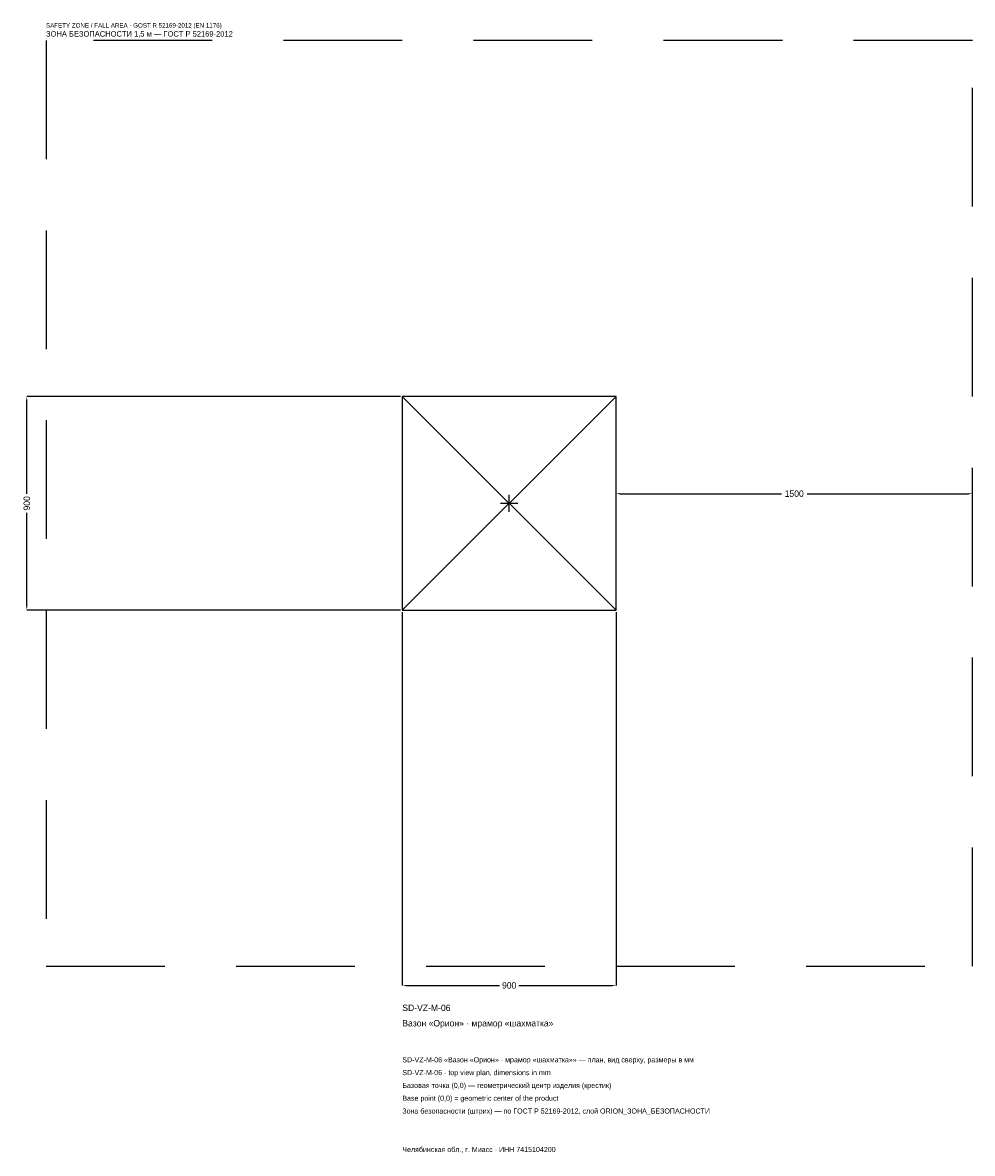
# Model space of a CAD drawing. Header units: metres. Extents: x -2048 to 1950, y -2739 to 2025.
import ezdxf

# ---------------------------------------------------------------- set-up
doc = ezdxf.new("R2010")
doc.units = ezdxf.units.M
doc.linetypes.add('DASHED', pattern=[800, 500, -300])
for name, color, linetype in [('ЗСК_ДАННЫЕ', 3, 'Continuous'), ('ЗСК_ЗОНА_БЕЗОПАСНОСТИ', 1, 'Continuous'), ('ЗСК_КОНТУР', 7, 'Continuous'), ('ЗСК_РАЗМЕРЫ', 8, 'Continuous')]:
    doc.layers.add(name, color=color, linetype=linetype)
doc.dimstyles.new('ORION', dxfattribs={"dimtxt": 27, "dimasz": 16.2, "dimexe": 1.25, "dimexo": 8.1, "dimtad": 1, "dimdec": 0, "dimcen": 2.5, "dimazin": 3, "dimtfac": 1, "dimtmove": 0, "dimatfit": 3})

# ---------------------------------------------------------------- blocks, each defined once
blk = doc.blocks.new('_CLOSEDFILLED')
at = {"color": 0, "linetype": 'BYBLOCK'}
blk.add_solid([(-1, 0.16), (0, 0), (-1, -0.16)], dxfattribs=at)
blk = doc.blocks.new('*D1')
for p, q in [((-450, -458.1), (-450, -2031)), ((450, -458.1), (450, -2031)), ((-433.8, -2031), (-40.5, -2031)), ((40.5, -2031), (433.8, -2031))]:
    blk.add_line(p, q)
at = {"layer": 'Defpoints'}
for p in [(-450, -450), (450, -450), (-450, -2031)]:
    blk.add_point(p, dxfattribs=at)
at = {"layer": 'ЗСК_РАЗМЕРЫ', "xscale": 16.2, "yscale": 16.2, "rotation": 180}
blk.add_blockref('_CLOSEDFILLED', (-450, -2031), dxfattribs=at)
at = {"layer": 'ЗСК_РАЗМЕРЫ', "xscale": 16.2, "yscale": 16.2}
blk.add_blockref('_CLOSEDFILLED', (450, -2031), dxfattribs=at)
at = {"layer": 'ЗСК_РАЗМЕРЫ', "insert": (0, -2031), "char_height": 27, "attachment_point": 5}
blk.add_mtext('900', dxfattribs=at)
blk = doc.blocks.new('*D2')
for p, q in [((-458.1, 450), (-2031, 450)), ((-2031, 40.5), (-2031, 433.8)), ((-2031, -433.8), (-2031, -40.5)), ((-458.1, -450), (-2031, -450))]:
    blk.add_line(p, q)
at = {"layer": 'Defpoints'}
for p in [(-450, 450), (-2031, -450), (-450, -450)]:
    blk.add_point(p, dxfattribs=at)
at = {"layer": 'ЗСК_РАЗМЕРЫ', "xscale": 16.2, "yscale": 16.2}
for p, rotation in [((-2031, 450), 90), ((-2031, -450), 270)]:
    blk.add_blockref('_CLOSEDFILLED', p, dxfattribs=dict(at, rotation=rotation))
at = {"layer": 'ЗСК_РАЗМЕРЫ', "insert": (-2031, 0), "char_height": 27, "attachment_point": 5, "rotation": 90}
blk.add_mtext('900', dxfattribs=at)
blk = doc.blocks.new('*D3')
for p, q in [((450, 8.1), (450, 40.5)), ((466.2, 40.5), (1146, 40.5)), ((1254, 40.5), (1933.8, 40.5)), ((1950, 8.1), (1950, 40.5))]:
    blk.add_line(p, q)
at = {"layer": 'Defpoints'}
for p in [(450, 40.5), (450, 0), (1950, 0)]:
    blk.add_point(p, dxfattribs=at)
at = {"layer": 'ЗСК_РАЗМЕРЫ', "xscale": 16.2, "yscale": 16.2, "rotation": 180}
blk.add_blockref('_CLOSEDFILLED', (450, 40.5), dxfattribs=at)
at = {"layer": 'ЗСК_РАЗМЕРЫ', "xscale": 16.2, "yscale": 16.2}
blk.add_blockref('_CLOSEDFILLED', (1950, 40.5), dxfattribs=at)
at = {"layer": 'ЗСК_РАЗМЕРЫ', "insert": (1200, 40.5), "char_height": 27, "attachment_point": 5}
blk.add_mtext('1500', dxfattribs=at)
blk = doc.blocks.new('ОРИОН SD-VZ-M-06 Вазон Орион · мрамор шахматка')
at = {"layer": 'ЗСК_ЗОНА_БЕЗОПАСНОСТИ', "linetype": 'DASHED'}
blk.add_lwpolyline([(-1950, -1950), (1950, -1950), (1950, 1950), (-1950, 1950)], close=True, dxfattribs=at)
at = {"layer": 'ЗСК_КОНТУР'}
for p, q in [((-450, -450), (450, 450)), ((-450, 450), (450, -450))]:
    blk.add_line(p, q, dxfattribs=at)
blk.add_lwpolyline([(-450, -450), (450, -450), (450, 450), (-450, 450)], close=True, dxfattribs=at)
at = {"layer": 'ЗСК_РАЗМЕРЫ'}
for p, q in [((-36, 0), (36, 0)), ((0, -36), (0, 36))]:
    blk.add_line(p, q, dxfattribs=at)
at = {"layer": 'ЗСК_ДАННЫЕ'}
for tag, p in [('АРТИКУЛ', (-450, -2139)), ('НАИМЕНОВАНИЕ', (-450, -2203.8))]:
    blk.add_attdef(tag, p, '', height=27, dxfattribs=at)
at = {"layer": 'ЗСК_ДАННЫЕ', "flags": 1}
for tag, p in [('ПРОИЗВОДИТЕЛЬ', (-450, -2268.6)), ('ТЕЛЕФОН', (-450, -2333.4)), ('САЙТ', (-450, -2463)), ('АДРЕС', (-450, -2527.8)), ('РЕКВИЗИТЫ', (-450, -2592.6)), ('ГАБАРИТЫ', (-450, -2657.4)), ('ЗОНА_БЕЗОПАСНОСТИ', (-450, -2722.2))]:
    blk.add_attdef(tag, p, '', height=27, dxfattribs=at)
at = {"layer": 'ЗСК_ЗОНА_БЕЗОПАСНОСТИ', "color": 1}
for s, height, p in [('SAFETY ZONE / FALL AREA - GOST R 52169-2012 (EN 1176)', 18.9, (-1950, 2004)), ('ЗОНА БЕЗОПАСНОСТИ 1,5 м — ГОСТ Р 52169-2012', 22.95, (-1950, 1966.2))]:
    blk.add_text(s, height=height, dxfattribs=at).set_placement(p)
at = {"layer": 'ЗСК_РАЗМЕРЫ'}
dim = blk.add_linear_dim(base=(-2031, -450), p1=(-450, -450), p2=(-450, 450), angle=90, dimstyle='ORION', dxfattribs=at)
dim.commit()
dim.dimension.update_dxf_attribs({"geometry": '*D2', "text_midpoint": (-2031, 0)})
for base, p1, p2, picture, middle in [((450, 40.5), (450, 0), (1950, 0), '*D3', (1200, 40.5)), ((-450, -2031), (-450, -450), (450, -450), '*D1', (0, -2031))]:
    dim = blk.add_linear_dim(base=base, p1=p1, p2=p2, dimstyle='ORION', dxfattribs=at)
    dim.commit()
    dim.dimension.update_dxf_attribs({"geometry": picture, "text_midpoint": middle})

msp = doc.modelspace()

# ---------------------------------------------------------------- block references
msp.add_blockref('ОРИОН SD-VZ-M-06 Вазон Орион · мрамор шахматка', (0, 0)).add_auto_attribs({'АРТИКУЛ': 'SD-VZ-M-06', 'НАИМЕНОВАНИЕ': 'Вазон «Орион» · мрамор «шахматка»'})

# ---------------------------------------------------------------- texts
at = {"layer": 'ЗСК_ДАННЫЕ', "color": 3}
for s, p in [('SD-VZ-M-06 «Вазон «Орион» · мрамор «шахматка»» — план, вид сверху, размеры в мм', (-450, -2355)), ('SD-VZ-M-06 - top view plan, dimensions in mm', (-450, -2409)), ('Челябинская обл., г. Миасс · ИНН 7415104200', (-450, -2733))]:
    msp.add_text(s, height=21.6, dxfattribs=at).set_placement(p)
at = {"layer": 'ЗСК_ДАННЫЕ', "color": 7}
for s, p in [('Базовая точка (0,0) — геометрический центр изделия (крестик)', (-450, -2463)), ('Base point (0,0) = geometric center of the product', (-450, -2517))]:
    msp.add_text(s, height=21.6, dxfattribs=at).set_placement(p)
at = {"layer": 'ЗСК_ДАННЫЕ', "color": 1}
msp.add_text('Зона безопасности (штрих) — по ГОСТ Р 52169-2012, слой ORION_ЗОНА_БЕЗОПАСНОСТИ', height=21.6, dxfattribs=at).set_placement((-450, -2571))

doc.saveas('drawing.dxf')
